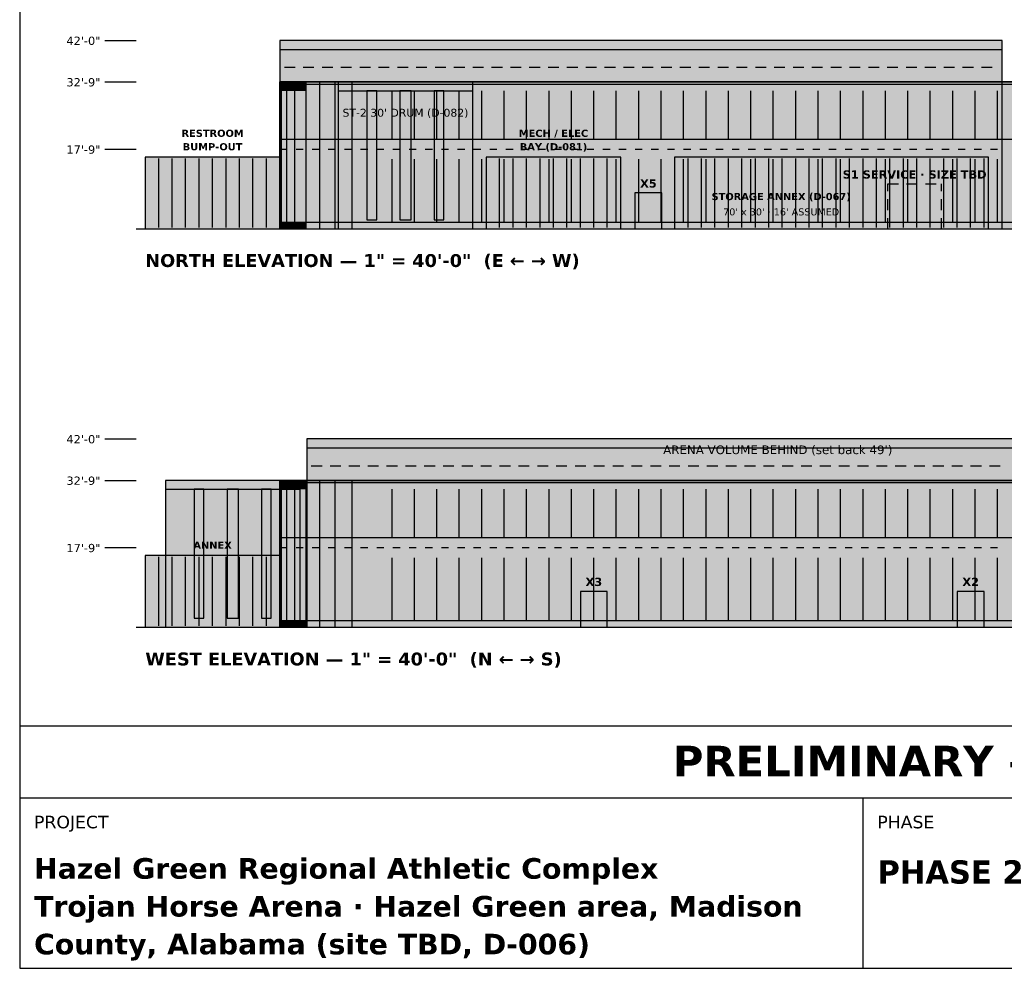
# Model space of a CAD drawing. Header units: inches. Extents: x 0.5 to 16.5, y 0.5 to 10.5.
# Tile 1 of 24: x 0.5 to 6, y 0.5 to 5.8. Entities that reach past the tile are written whole.
import ezdxf
from ezdxf.enums import TextEntityAlignment as Align

# ---------------------------------------------------------------- set-up
doc = ezdxf.new("R2010")
doc.units = ezdxf.units.IN
doc.header["$MEASUREMENT"] = 0
for name, color, linetype in [('A-ELEV-DATM', 7, 'Continuous'), ('A-ELEV-DOOR', 7, 'Continuous'), ('A-ELEV-FACD', 7, 'Continuous'), ('A-ELEV-FILL', 7, 'Continuous'), ('A-ELEV-HIDN', 7, 'Continuous'), ('A-ELEV-IDEN', 7, 'Continuous'), ('A-ELEV-OTLN', 7, 'Continuous'), ('G-ANNO-TTLB', 7, 'Continuous')]:
    doc.layers.add(name, color=color, linetype=linetype)
doc.styles.add('KS-BOLD', font='DejaVuSans-Bold.ttf')
doc.styles.add('KS-REG', font='DejaVuSans.ttf')

msp = doc.modelspace()

# ---------------------------------------------------------------- hatches: boundary and pattern name
at = {"layer": 'A-ELEV-DOOR', "true_color": 0x5a5a5a}
for points in [[(3.9287, 4.62), (4.0788, 4.62), (4.0788, 4.82), (3.9287, 4.82)], [(3.625, 2.4), (3.775, 2.4), (3.775, 2.6), (3.625, 2.6)], [(5.725, 2.4), (5.875, 2.4), (5.875, 2.6), (5.725, 2.6)]]:
    msp.add_hatch(color=7, dxfattribs=at).paths.add_polyline_path(points)
at = {"layer": 'A-ELEV-FACD', "true_color": 0xb5b2ab}
for points in [[(2.275, 5.3887), (3.025, 5.3887), (3.025, 5.4388), (2.275, 5.4388)], [(1.3125, 3.1688), (2.0625, 3.1688), (2.0625, 3.2188), (1.3125, 3.2188)]]:
    msp.add_hatch(color=7, dxfattribs=at).paths.add_polyline_path(points)
at = {"layer": 'A-ELEV-FACD', "true_color": 0x4f6a7d}
for points in [[(2.4354, 4.67), (2.4896, 4.67), (2.4896, 5.3887), (2.4354, 5.3887)], [(2.6188, 4.67), (2.6813, 4.67), (2.6813, 5.3887), (2.6188, 5.3887)], [(2.8104, 4.67), (2.8646, 4.67), (2.8646, 5.3887), (2.8104, 5.3887)], [(1.4729, 2.45), (1.5271, 2.45), (1.5271, 3.1688), (1.4729, 3.1688)], [(1.6562, 2.45), (1.7188, 2.45), (1.7188, 3.1688), (1.6562, 3.1688)], [(1.8479, 2.45), (1.9021, 2.45), (1.9021, 3.1688), (1.8479, 3.1688)]]:
    msp.add_hatch(color=7, dxfattribs=at).paths.add_polyline_path(points)
at = {"layer": 'A-ELEV-FILL', "true_color": 0xcdcdcd}
for points in [[(1.95, 4.62), (5.975, 4.62), (5.975, 5.67), (1.95, 5.67)], [(2.1, 2.4), (7.4, 2.4), (7.4, 3.45), (2.1, 3.45)]]:
    msp.add_hatch(color=7, dxfattribs=at).paths.add_polyline_path(points)
at = {"layer": 'A-ELEV-FILL', "true_color": 0xc9c6be}
for points in [[(1.95, 4.62), (5.975, 4.62), (5.975, 5.67), (1.95, 5.67)], [(1.95, 4.62), (7.2, 4.62), (7.2, 5.4388), (1.95, 5.4388)], [(2.275, 4.62), (3.025, 4.62), (3.025, 5.4388), (2.275, 5.4388)], [(2.5529, 4.62), (2.65, 4.62), (2.65, 5.4388), (2.5529, 5.4388)], [(2.65, 4.62), (2.7471, 4.62), (2.7471, 5.4388), (2.65, 5.4388)], [(2.1, 2.4), (7.4, 2.4), (7.4, 3.45), (2.1, 3.45)], [(1.3125, 2.4), (2.0625, 2.4), (2.0625, 3.2188), (1.3125, 3.2188)], [(1.5904, 2.4), (1.6875, 2.4), (1.6875, 3.2188), (1.5904, 3.2188)], [(1.6875, 2.4), (1.7846, 2.4), (1.7846, 3.2188), (1.6875, 3.2188)], [(1.95, 2.4), (8.25, 2.4), (8.25, 3.2188), (1.95, 3.2188)]]:
    msp.add_hatch(color=7, dxfattribs=at).paths.add_polyline_path(points)
at = {"layer": 'A-ELEV-FILL', "true_color": 0xb1aea7}
for points in [[(1.95, 5.62), (5.975, 5.62), (5.975, 5.67), (1.95, 5.67)], [(2.1, 3.4), (7.4, 3.4), (7.4, 3.45), (2.1, 3.45)]]:
    msp.add_hatch(color=7, dxfattribs=at).paths.add_polyline_path(points)
at = {"layer": 'A-ELEV-FILL', "true_color": 0xe4e4e4}
for points in [[(1.95, 4.62), (7.2, 4.62), (7.2, 5.4388), (1.95, 5.4388)], [(2.275, 4.62), (3.025, 4.62), (3.025, 5.4388), (2.275, 5.4388)], [(1.2, 4.62), (1.95, 4.62), (1.95, 5.02), (1.2, 5.02)], [(3.1, 4.62), (3.85, 4.62), (3.85, 5.02), (3.1, 5.02)], [(4.15, 4.62), (5.9, 4.62), (5.9, 5.02), (4.15, 5.02)], [(1.3125, 2.4), (2.0625, 2.4), (2.0625, 3.2188), (1.3125, 3.2188)], [(1.95, 2.4), (8.25, 2.4), (8.25, 3.2188), (1.95, 3.2188)], [(1.2, 2.4), (1.95, 2.4), (1.95, 2.8), (1.2, 2.8)], [(1.2, 2.4), (1.95, 2.4), (1.95, 2.8), (1.2, 2.8)]]:
    msp.add_hatch(color=7, dxfattribs=at).paths.add_polyline_path(points)
at = {"layer": 'A-ELEV-FILL', "true_color": 0x918f89}
for points in [[(1.95, 5.3887), (1.9596, 5.3887), (1.9596, 5.4388), (1.95, 5.4388)], [(1.95, 5.0075), (1.9596, 5.0075), (1.9596, 5.12), (1.95, 5.12)], [(1.95, 4.62), (1.9596, 4.62), (1.9596, 4.6575), (1.95, 4.6575)], [(1.95, 3.1688), (1.9596, 3.1688), (1.9596, 3.2188), (1.95, 3.2188)], [(1.95, 2.7875), (1.9596, 2.7875), (1.9596, 2.9), (1.95, 2.9)], [(1.95, 2.4), (1.9596, 2.4), (1.9596, 2.4375), (1.95, 2.4375)]]:
    msp.add_hatch(color=7, dxfattribs=at).paths.add_polyline_path(points)
at = {"layer": 'A-ELEV-FILL', "true_color": 0x98958f}
for points in [[(1.9596, 5.3887), (1.9881, 5.3887), (1.9881, 5.4388), (1.9596, 5.4388)], [(1.9596, 5.0075), (1.9881, 5.0075), (1.9881, 5.12), (1.9596, 5.12)], [(1.9596, 4.62), (1.9881, 4.62), (1.9881, 4.6575), (1.9596, 4.6575)], [(1.9596, 3.1688), (1.9881, 3.1688), (1.9881, 3.2188), (1.9596, 3.2188)], [(1.9596, 2.7875), (1.9881, 2.7875), (1.9881, 2.9), (1.9596, 2.9)], [(1.9596, 2.4), (1.9881, 2.4), (1.9881, 2.4375), (1.9596, 2.4375)]]:
    msp.add_hatch(color=7, dxfattribs=at).paths.add_polyline_path(points)
at = {"layer": 'A-ELEV-FILL', "true_color": 0x9f9c96}
for points in [[(1.9881, 5.3887), (2.0343, 5.3887), (2.0343, 5.4388), (1.9881, 5.4388)], [(1.9881, 5.0075), (2.0343, 5.0075), (2.0343, 5.12), (1.9881, 5.12)], [(1.9881, 4.62), (2.0343, 4.62), (2.0343, 4.6575), (1.9881, 4.6575)], [(1.9881, 3.1688), (2.0343, 3.1688), (2.0343, 3.2188), (1.9881, 3.2188)], [(1.9881, 2.7875), (2.0343, 2.7875), (2.0343, 2.9), (1.9881, 2.9)], [(1.9881, 2.4), (2.0343, 2.4), (2.0343, 2.4375), (1.9881, 2.4375)]]:
    msp.add_hatch(color=7, dxfattribs=at).paths.add_polyline_path(points)
at = {"layer": 'A-ELEV-FILL', "true_color": 0xa6a39d}
for points in [[(2.0343, 5.3887), (2.0964, 5.3887), (2.0964, 5.4388), (2.0343, 5.4388)], [(2.0343, 5.0075), (2.0964, 5.0075), (2.0964, 5.12), (2.0343, 5.12)], [(2.0343, 4.62), (2.0964, 4.62), (2.0964, 4.6575), (2.0343, 4.6575)], [(2.0343, 3.1688), (2.0964, 3.1688), (2.0964, 3.2188), (2.0343, 3.2188)], [(2.0343, 2.7875), (2.0964, 2.7875), (2.0964, 2.9), (2.0343, 2.9)], [(2.0343, 2.4), (2.0964, 2.4), (2.0964, 2.4375), (2.0343, 2.4375)]]:
    msp.add_hatch(color=7, dxfattribs=at).paths.add_polyline_path(points)
at = {"layer": 'A-ELEV-FILL', "true_color": 0xadaaa3}
for points in [[(2.0964, 5.3887), (2.1722, 5.3887), (2.1722, 5.4388), (2.0964, 5.4388)], [(2.0964, 5.0075), (2.1722, 5.0075), (2.1722, 5.12), (2.0964, 5.12)], [(2.0964, 4.62), (2.1722, 4.62), (2.1722, 4.6575), (2.0964, 4.6575)], [(2.0964, 3.1688), (2.1722, 3.1688), (2.1722, 3.2188), (2.0964, 3.2188)], [(2.0964, 2.7875), (2.1722, 2.7875), (2.1722, 2.9), (2.0964, 2.9)], [(2.0964, 2.4), (2.1722, 2.4), (2.1722, 2.4375), (2.0964, 2.4375)]]:
    msp.add_hatch(color=7, dxfattribs=at).paths.add_polyline_path(points)
at = {"layer": 'A-ELEV-FILL', "true_color": 0xb4b1aa}
for points in [[(2.1722, 5.3887), (2.2587, 5.3887), (2.2587, 5.4388), (2.1722, 5.4388)], [(2.1722, 5.0075), (2.2587, 5.0075), (2.2587, 5.12), (2.1722, 5.12)], [(2.1722, 4.62), (2.2587, 4.62), (2.2587, 4.6575), (2.1722, 4.6575)], [(2.1722, 3.1688), (2.2587, 3.1688), (2.2587, 3.2188), (2.1722, 3.2188)], [(2.1722, 2.7875), (2.2587, 2.7875), (2.2587, 2.9), (2.1722, 2.9)], [(2.1722, 2.4), (2.2587, 2.4), (2.2587, 2.4375), (2.1722, 2.4375)]]:
    msp.add_hatch(color=7, dxfattribs=at).paths.add_polyline_path(points)
at = {"layer": 'A-ELEV-FILL', "true_color": 0xbbb8b1}
for points in [[(2.2587, 5.3887), (2.3525, 5.3887), (2.3525, 5.4388), (2.2587, 5.4388)], [(2.2587, 5.0075), (2.3525, 5.0075), (2.3525, 5.12), (2.2587, 5.12)], [(2.2587, 4.62), (2.3525, 4.62), (2.3525, 4.6575), (2.2587, 4.6575)], [(2.2587, 3.1688), (2.3525, 3.1688), (2.3525, 3.2188), (2.2587, 3.2188)], [(2.2587, 2.7875), (2.3525, 2.7875), (2.3525, 2.9), (2.2587, 2.9)], [(2.2587, 2.4), (2.3525, 2.4), (2.3525, 2.4375), (2.2587, 2.4375)]]:
    msp.add_hatch(color=7, dxfattribs=at).paths.add_polyline_path(points)
at = {"layer": 'A-ELEV-FILL', "true_color": 0xa6a49d}
for points in [[(2.275, 4.62), (2.2878, 4.62), (2.2878, 5.4388), (2.275, 5.4388)], [(3.0122, 4.62), (3.025, 4.62), (3.025, 5.4388), (3.0122, 5.4388)], [(1.3125, 2.4), (1.3253, 2.4), (1.3253, 3.2188), (1.3125, 3.2188)], [(2.0497, 2.4), (2.0625, 2.4), (2.0625, 3.2188), (2.0497, 3.2188)]]:
    msp.add_hatch(color=7, dxfattribs=at).paths.add_polyline_path(points)
at = {"layer": 'A-ELEV-FILL', "true_color": 0xb0aea7}
for points in [[(2.2878, 4.62), (2.3252, 4.62), (2.3252, 5.4388), (2.2878, 5.4388)], [(2.9748, 4.62), (3.0122, 4.62), (3.0122, 5.4388), (2.9748, 5.4388)], [(1.3253, 2.4), (1.3627, 2.4), (1.3627, 3.2188), (1.3253, 3.2188)], [(2.0123, 2.4), (2.0497, 2.4), (2.0497, 3.2188), (2.0123, 3.2188)]]:
    msp.add_hatch(color=7, dxfattribs=at).paths.add_polyline_path(points)
at = {"layer": 'A-ELEV-FILL', "true_color": 0xb9b7af}
for points in [[(2.3252, 4.62), (2.3848, 4.62), (2.3848, 5.4388), (2.3252, 5.4388)], [(2.9152, 4.62), (2.9748, 4.62), (2.9748, 5.4388), (2.9152, 5.4388)], [(1.3627, 2.4), (1.4223, 2.4), (1.4223, 3.2188), (1.3627, 3.2188)], [(1.9527, 2.4), (2.0123, 2.4), (2.0123, 3.2188), (1.9527, 3.2188)]]:
    msp.add_hatch(color=7, dxfattribs=at).paths.add_polyline_path(points)
at = {"layer": 'A-ELEV-FILL', "true_color": 0xc2bfb7}
for points in [[(2.3525, 5.3887), (2.45, 5.3887), (2.45, 5.4388), (2.3525, 5.4388)], [(2.3525, 5.0075), (2.45, 5.0075), (2.45, 5.12), (2.3525, 5.12)], [(2.3525, 4.62), (2.45, 4.62), (2.45, 4.6575), (2.3525, 4.6575)], [(2.3525, 3.1688), (2.45, 3.1688), (2.45, 3.2188), (2.3525, 3.2188)], [(2.3525, 2.7875), (2.45, 2.7875), (2.45, 2.9), (2.3525, 2.9)], [(2.3525, 2.4), (2.45, 2.4), (2.45, 2.4375), (2.3525, 2.4375)]]:
    msp.add_hatch(color=7, dxfattribs=at).paths.add_polyline_path(points)
at = {"layer": 'A-ELEV-FILL', "true_color": 0xc1beb6}
for points in [[(2.3848, 4.62), (2.4625, 4.62), (2.4625, 5.4388), (2.3848, 5.4388)], [(2.8375, 4.62), (2.9152, 4.62), (2.9152, 5.4388), (2.8375, 5.4388)], [(1.4223, 2.4), (1.5, 2.4), (1.5, 3.2188), (1.4223, 3.2188)], [(1.875, 2.4), (1.9527, 2.4), (1.9527, 3.2188), (1.875, 3.2188)]]:
    msp.add_hatch(color=7, dxfattribs=at).paths.add_polyline_path(points)
at = {"layer": 'A-ELEV-FILL', "true_color": 0xc6c3bb}
for points in [[(2.4625, 4.62), (2.5529, 4.62), (2.5529, 5.4388), (2.4625, 5.4388)], [(2.7471, 4.62), (2.8375, 4.62), (2.8375, 5.4388), (2.7471, 5.4388)], [(1.5, 2.4), (1.5904, 2.4), (1.5904, 3.2188), (1.5, 3.2188)], [(1.7846, 2.4), (1.875, 2.4), (1.875, 3.2188), (1.7846, 3.2188)]]:
    msp.add_hatch(color=7, dxfattribs=at).paths.add_polyline_path(points)
at = {"layer": 'A-ELEV-FILL', "true_color": 0x4f6a7d}
for points in [[(1.95, 5.12), (7.2, 5.12), (7.2, 5.3887), (1.95, 5.3887)], [(1.95, 4.6575), (7.2, 4.6575), (7.2, 5.0075), (1.95, 5.0075)], [(1.95, 2.9), (8.25, 2.9), (8.25, 3.1688), (1.95, 3.1688)], [(1.95, 2.4375), (8.25, 2.4375), (8.25, 2.7875), (1.95, 2.7875)]]:
    msp.add_hatch(color=7, dxfattribs=at).paths.add_polyline_path(points)
at = {"layer": 'A-ELEV-FILL', "true_color": 0x394c5a}
for points in [[(1.95, 5.12), (1.9596, 5.12), (1.9596, 5.3887), (1.95, 5.3887)], [(1.95, 4.6575), (1.9596, 4.6575), (1.9596, 5.0075), (1.95, 5.0075)], [(1.95, 2.9), (1.9596, 2.9), (1.9596, 3.1688), (1.95, 3.1688)], [(1.95, 2.4375), (1.9596, 2.4375), (1.9596, 2.7875), (1.95, 2.7875)]]:
    msp.add_hatch(color=7, dxfattribs=at).paths.add_polyline_path(points)
at = {"layer": 'A-ELEV-FILL', "true_color": 0x3c505e}
for points in [[(1.9596, 5.12), (1.9881, 5.12), (1.9881, 5.3887), (1.9596, 5.3887)], [(1.9596, 4.6575), (1.9881, 4.6575), (1.9881, 5.0075), (1.9596, 5.0075)], [(1.9596, 2.9), (1.9881, 2.9), (1.9881, 3.1688), (1.9596, 3.1688)], [(1.9596, 2.4375), (1.9881, 2.4375), (1.9881, 2.7875), (1.9596, 2.7875)]]:
    msp.add_hatch(color=7, dxfattribs=at).paths.add_polyline_path(points)
at = {"layer": 'A-ELEV-FILL', "true_color": 0x3e5463}
for points in [[(1.9881, 5.12), (2.0343, 5.12), (2.0343, 5.3887), (1.9881, 5.3887)], [(1.9881, 4.6575), (2.0343, 4.6575), (2.0343, 5.0075), (1.9881, 5.0075)], [(1.9881, 2.9), (2.0343, 2.9), (2.0343, 3.1688), (1.9881, 3.1688)], [(1.9881, 2.4375), (2.0343, 2.4375), (2.0343, 2.7875), (1.9881, 2.7875)]]:
    msp.add_hatch(color=7, dxfattribs=at).paths.add_polyline_path(points)
at = {"layer": 'A-ELEV-FILL', "true_color": 0x415767}
for points in [[(2.0343, 5.12), (2.0964, 5.12), (2.0964, 5.3887), (2.0343, 5.3887)], [(2.0343, 4.6575), (2.0964, 4.6575), (2.0964, 5.0075), (2.0343, 5.0075)], [(2.0343, 2.9), (2.0964, 2.9), (2.0964, 3.1688), (2.0343, 3.1688)], [(2.0343, 2.4375), (2.0964, 2.4375), (2.0964, 2.7875), (2.0343, 2.7875)]]:
    msp.add_hatch(color=7, dxfattribs=at).paths.add_polyline_path(points)
at = {"layer": 'A-ELEV-FILL', "true_color": 0x445b6c}
for points in [[(2.0964, 5.12), (2.1722, 5.12), (2.1722, 5.3887), (2.0964, 5.3887)], [(2.0964, 4.6575), (2.1722, 4.6575), (2.1722, 5.0075), (2.0964, 5.0075)], [(2.0964, 2.9), (2.1722, 2.9), (2.1722, 3.1688), (2.0964, 3.1688)], [(2.0964, 2.4375), (2.1722, 2.4375), (2.1722, 2.7875), (2.0964, 2.7875)]]:
    msp.add_hatch(color=7, dxfattribs=at).paths.add_polyline_path(points)
at = {"layer": 'A-ELEV-FILL', "true_color": 0x475f70}
for points in [[(2.1722, 5.12), (2.2587, 5.12), (2.2587, 5.3887), (2.1722, 5.3887)], [(2.1722, 4.6575), (2.2587, 4.6575), (2.2587, 5.0075), (2.1722, 5.0075)], [(2.1722, 2.9), (2.2587, 2.9), (2.2587, 3.1688), (2.1722, 3.1688)], [(2.1722, 2.4375), (2.2587, 2.4375), (2.2587, 2.7875), (2.1722, 2.7875)]]:
    msp.add_hatch(color=7, dxfattribs=at).paths.add_polyline_path(points)
at = {"layer": 'A-ELEV-FILL', "true_color": 0x496374}
for points in [[(2.2587, 5.12), (2.3525, 5.12), (2.3525, 5.3887), (2.2587, 5.3887)], [(2.2587, 4.6575), (2.3525, 4.6575), (2.3525, 5.0075), (2.2587, 5.0075)], [(2.2587, 2.9), (2.3525, 2.9), (2.3525, 3.1688), (2.2587, 3.1688)], [(2.2587, 2.4375), (2.3525, 2.4375), (2.3525, 2.7875), (2.2587, 2.7875)]]:
    msp.add_hatch(color=7, dxfattribs=at).paths.add_polyline_path(points)
at = {"layer": 'A-ELEV-FILL', "true_color": 0x4c6679}
for points in [[(2.3525, 5.12), (2.45, 5.12), (2.45, 5.3887), (2.3525, 5.3887)], [(2.3525, 4.6575), (2.45, 4.6575), (2.45, 5.0075), (2.3525, 5.0075)], [(2.3525, 2.9), (2.45, 2.9), (2.45, 3.1688), (2.3525, 3.1688)], [(2.3525, 2.4375), (2.45, 2.4375), (2.45, 2.7875), (2.3525, 2.7875)]]:
    msp.add_hatch(color=7, dxfattribs=at).paths.add_polyline_path(points)
at = {"layer": 'A-ELEV-FILL', "true_color": 0xb0b0b0}
for points in [[(1.2, 4.62), (1.95, 4.62), (1.95, 5.02), (1.2, 5.02)], [(3.1, 4.62), (3.85, 4.62), (3.85, 5.02), (3.1, 5.02)], [(4.15, 4.62), (5.9, 4.62), (5.9, 5.02), (4.15, 5.02)], [(1.2, 2.4), (1.95, 2.4), (1.95, 2.8), (1.2, 2.8)], [(1.2, 2.4), (1.95, 2.4), (1.95, 2.8), (1.2, 2.8)]]:
    msp.add_hatch(color=7, dxfattribs=at).paths.add_polyline_path(points)

# ---------------------------------------------------------------- linework, layer by layer
at = {"layer": 'A-ELEV-DATM'}
for p, q in [((0.975, 5.67), (1.15, 5.67)), ((0.975, 5.4388), (1.15, 5.4388)), ((0.975, 5.0637), (1.15, 5.0637)), ((0.975, 3.45), (1.15, 3.45)), ((0.975, 3.2188), (1.15, 3.2188)), ((0.975, 2.8438), (1.15, 2.8438))]:
    msp.add_line(p, q, dxfattribs=at)
at = {"layer": 'A-ELEV-DOOR'}
for p, q in [((5.3375, 4.83), (5.3375, 4.87)), ((5.3375, 4.87), (5.3975, 4.87)), ((5.4425, 4.87), (5.5025, 4.87)), ((5.5475, 4.87), (5.6075, 4.87)), ((5.6375, 4.83), (5.6375, 4.87)), ((5.3375, 4.725), (5.3375, 4.785)), ((5.6375, 4.725), (5.6375, 4.785)), ((5.3375, 4.62), (5.3375, 4.68)), ((5.6375, 4.62), (5.6375, 4.68))]:
    msp.add_line(p, q, dxfattribs=at)
for points in [[(3.9287, 4.62), (4.0788, 4.62), (4.0788, 4.82), (3.9287, 4.82)], [(3.625, 2.4), (3.775, 2.4), (3.775, 2.6), (3.625, 2.6)], [(5.725, 2.4), (5.875, 2.4), (5.875, 2.6), (5.725, 2.6)]]:
    msp.add_lwpolyline(points, close=True, dxfattribs=at)
at = {"layer": 'A-ELEV-FACD'}
for p, q in [((1.95, 5.62), (5.975, 5.62)), ((1.95, 5.4388), (7.2, 5.4388)), ((1.95, 4.62), (1.95, 5.4388)), ((1.9596, 4.62), (1.9596, 5.4388)), ((1.9881, 4.62), (1.9881, 5.4388)), ((2.0343, 4.62), (2.0343, 5.4388)), ((2.0964, 4.62), (2.0964, 5.4388)), ((2.1722, 4.62), (2.1722, 5.4388)), ((2.2587, 4.62), (2.2587, 5.4388)), ((2.3525, 4.62), (2.3525, 5.4388)), ((1.95, 5.4263), (7.2, 5.4263)), ((2.575, 5.12), (2.575, 5.3887)), ((2.7, 5.12), (2.7, 5.3887)), ((2.825, 5.12), (2.825, 5.3887)), ((2.95, 5.12), (2.95, 5.3887)), ((3.075, 5.12), (3.075, 5.3887)), ((3.2, 5.12), (3.2, 5.3887)), ((3.325, 5.12), (3.325, 5.3887)), ((3.45, 5.12), (3.45, 5.3887)), ((3.575, 5.12), (3.575, 5.3887)), ((3.7, 5.12), (3.7, 5.3887)), ((3.825, 5.12), (3.825, 5.3887)), ((3.95, 5.12), (3.95, 5.3887)), ((4.075, 5.12), (4.075, 5.3887)), ((4.2, 5.12), (4.2, 5.3887)), ((4.325, 5.12), (4.325, 5.3887)), ((4.45, 5.12), (4.45, 5.3887)), ((4.575, 5.12), (4.575, 5.3887)), ((4.7, 5.12), (4.7, 5.3887)), ((4.825, 5.12), (4.825, 5.3887)), ((4.95, 5.12), (4.95, 5.3887)), ((5.075, 5.12), (5.075, 5.3887)), ((5.2, 5.12), (5.2, 5.3887)), ((5.325, 5.12), (5.325, 5.3887)), ((5.45, 5.12), (5.45, 5.3887)), ((5.575, 5.12), (5.575, 5.3887)), ((5.7, 5.12), (5.7, 5.3887)), ((5.825, 5.12), (5.825, 5.3887)), ((5.95, 5.12), (5.95, 5.3887)), ((1.95, 5.12), (7.2, 5.12)), ((1.275, 4.6275), (1.275, 5.0125)), ((1.35, 4.6275), (1.35, 5.0125)), ((1.425, 4.6275), (1.425, 5.0125)), ((1.5, 4.6275), (1.5, 5.0125)), ((1.575, 4.6275), (1.575, 5.0125)), ((1.65, 4.6275), (1.65, 5.0125)), ((1.725, 4.6275), (1.725, 5.0125)), ((1.8, 4.6275), (1.8, 5.0125)), ((1.875, 4.6275), (1.875, 5.0125)), ((2.575, 4.6575), (2.575, 5.0075)), ((2.7, 4.6575), (2.7, 5.0075)), ((2.825, 4.6575), (2.825, 5.0075)), ((2.95, 4.6575), (2.95, 5.0075)), ((3.075, 4.6575), (3.075, 5.0075)), ((3.175, 4.6275), (3.175, 5.0125)), ((3.2, 4.6575), (3.2, 5.0075)), ((3.25, 4.6275), (3.25, 5.0125)), ((3.325, 4.6275), (3.325, 5.0125)), ((3.325, 4.6575), (3.325, 5.0075)), ((3.4, 4.6275), (3.4, 5.0125)), ((3.45, 4.6575), (3.45, 5.0075)), ((3.475, 4.6275), (3.475, 5.0125)), ((3.55, 4.6275), (3.55, 5.0125)), ((3.575, 4.6575), (3.575, 5.0075)), ((3.625, 4.6275), (3.625, 5.0125)), ((3.7, 4.6275), (3.7, 5.0125)), ((3.7, 4.6575), (3.7, 5.0075)), ((3.775, 4.6275), (3.775, 5.0125)), ((3.825, 4.6575), (3.825, 5.0075)), ((3.95, 4.6575), (3.95, 5.0075)), ((4.075, 4.6575), (4.075, 5.0075)), ((4.2, 4.6575), (4.2, 5.0075)), ((4.225, 4.6275), (4.225, 5.0125)), ((4.3, 4.6275), (4.3, 5.0125)), ((4.325, 4.6575), (4.325, 5.0075)), ((4.375, 4.6275), (4.375, 5.0125)), ((4.45, 4.6275), (4.45, 5.0125)), ((4.45, 4.6575), (4.45, 5.0075)), ((4.525, 4.6275), (4.525, 5.0125)), ((4.575, 4.6575), (4.575, 5.0075)), ((4.6, 4.6275), (4.6, 5.0125)), ((4.675, 4.6275), (4.675, 5.0125)), ((4.7, 4.6575), (4.7, 5.0075)), ((4.75, 4.6275), (4.75, 5.0125)), ((4.825, 4.6275), (4.825, 5.0125)), ((4.825, 4.6575), (4.825, 5.0075)), ((4.9, 4.6275), (4.9, 5.0125)), ((4.95, 4.6575), (4.95, 5.0075)), ((4.975, 4.6275), (4.975, 5.0125)), ((5.05, 4.6275), (5.05, 5.0125)), ((5.075, 4.6575), (5.075, 5.0075)), ((5.125, 4.6275), (5.125, 5.0125)), ((5.2, 4.6275), (5.2, 5.0125)), ((5.2, 4.6575), (5.2, 5.0075)), ((5.275, 4.6275), (5.275, 5.0125)), ((5.325, 4.6575), (5.325, 5.0075)), ((5.35, 4.6275), (5.35, 5.0125)), ((5.425, 4.6275), (5.425, 5.0125)), ((5.45, 4.6575), (5.45, 5.0075)), ((5.5, 4.6275), (5.5, 5.0125)), ((5.575, 4.6275), (5.575, 5.0125)), ((5.575, 4.6575), (5.575, 5.0075)), ((5.65, 4.6275), (5.65, 5.0125)), ((5.7, 4.6575), (5.7, 5.0075)), ((5.725, 4.6275), (5.725, 5.0125)), ((5.8, 4.6275), (5.8, 5.0125)), ((5.825, 4.6575), (5.825, 5.0075)), ((5.875, 4.6275), (5.875, 5.0125)), ((5.95, 4.6575), (5.95, 5.0075)), ((1.95, 4.6575), (7.2, 4.6575)), ((2.1, 3.4), (7.4, 3.4)), ((1.95, 3.2188), (8.25, 3.2188)), ((1.95, 2.4), (1.95, 3.2188)), ((1.95, 3.2062), (8.25, 3.2062)), ((1.9596, 2.4), (1.9596, 3.2188)), ((1.9881, 2.4), (1.9881, 3.2188)), ((2.0343, 2.4), (2.0343, 3.2188)), ((2.0964, 2.4), (2.0964, 3.2188)), ((2.1722, 2.4), (2.1722, 3.2188)), ((2.2587, 2.4), (2.2587, 3.2188)), ((2.3525, 2.4), (2.3525, 3.2188)), ((2.575, 2.9), (2.575, 3.1688)), ((2.7, 2.9), (2.7, 3.1688)), ((2.825, 2.9), (2.825, 3.1688)), ((2.95, 2.9), (2.95, 3.1688)), ((3.075, 2.9), (3.075, 3.1688)), ((3.2, 2.9), (3.2, 3.1688)), ((3.325, 2.9), (3.325, 3.1688)), ((3.45, 2.9), (3.45, 3.1688)), ((3.575, 2.9), (3.575, 3.1688)), ((3.7, 2.9), (3.7, 3.1688)), ((3.825, 2.9), (3.825, 3.1688)), ((3.95, 2.9), (3.95, 3.1688)), ((4.075, 2.9), (4.075, 3.1688)), ((4.2, 2.9), (4.2, 3.1688)), ((4.325, 2.9), (4.325, 3.1688)), ((4.45, 2.9), (4.45, 3.1688)), ((4.575, 2.9), (4.575, 3.1688)), ((4.7, 2.9), (4.7, 3.1688)), ((4.825, 2.9), (4.825, 3.1688)), ((4.95, 2.9), (4.95, 3.1688)), ((5.075, 2.9), (5.075, 3.1688)), ((5.2, 2.9), (5.2, 3.1688)), ((5.325, 2.9), (5.325, 3.1688)), ((5.45, 2.9), (5.45, 3.1688)), ((5.575, 2.9), (5.575, 3.1688)), ((5.7, 2.9), (5.7, 3.1688)), ((5.825, 2.9), (5.825, 3.1688)), ((5.95, 2.9), (5.95, 3.1688)), ((1.95, 2.9), (8.25, 2.9)), ((1.275, 2.4075), (1.275, 2.7925)), ((1.275, 2.4075), (1.275, 2.7925)), ((1.35, 2.4075), (1.35, 2.7925)), ((1.35, 2.4075), (1.35, 2.7925)), ((1.425, 2.4075), (1.425, 2.7925)), ((1.425, 2.4075), (1.425, 2.7925)), ((1.5, 2.4075), (1.5, 2.7925)), ((1.5, 2.4075), (1.5, 2.7925)), ((1.575, 2.4075), (1.575, 2.7925)), ((1.575, 2.4075), (1.575, 2.7925)), ((1.65, 2.4075), (1.65, 2.7925)), ((1.65, 2.4075), (1.65, 2.7925)), ((1.725, 2.4075), (1.725, 2.7925)), ((1.725, 2.4075), (1.725, 2.7925)), ((1.8, 2.4075), (1.8, 2.7925)), ((1.8, 2.4075), (1.8, 2.7925)), ((1.875, 2.4075), (1.875, 2.7925)), ((1.875, 2.4075), (1.875, 2.7925)), ((2.575, 2.4375), (2.575, 2.7875)), ((2.7, 2.4375), (2.7, 2.7875)), ((2.825, 2.4375), (2.825, 2.7875)), ((2.95, 2.4375), (2.95, 2.7875)), ((3.075, 2.4375), (3.075, 2.7875)), ((3.2, 2.4375), (3.2, 2.7875)), ((3.325, 2.4375), (3.325, 2.7875)), ((3.45, 2.4375), (3.45, 2.7875)), ((3.575, 2.4375), (3.575, 2.7875)), ((3.7, 2.4375), (3.7, 2.7875)), ((3.825, 2.4375), (3.825, 2.7875)), ((3.95, 2.4375), (3.95, 2.7875)), ((4.075, 2.4375), (4.075, 2.7875)), ((4.2, 2.4375), (4.2, 2.7875)), ((4.325, 2.4375), (4.325, 2.7875)), ((4.45, 2.4375), (4.45, 2.7875)), ((4.575, 2.4375), (4.575, 2.7875)), ((4.7, 2.4375), (4.7, 2.7875)), ((4.825, 2.4375), (4.825, 2.7875)), ((4.95, 2.4375), (4.95, 2.7875)), ((5.075, 2.4375), (5.075, 2.7875)), ((5.2, 2.4375), (5.2, 2.7875)), ((5.325, 2.4375), (5.325, 2.7875)), ((5.45, 2.4375), (5.45, 2.7875)), ((5.575, 2.4375), (5.575, 2.7875)), ((5.7, 2.4375), (5.7, 2.7875)), ((5.825, 2.4375), (5.825, 2.7875)), ((5.95, 2.4375), (5.95, 2.7875)), ((1.95, 2.4375), (8.25, 2.4375))]:
    msp.add_line(p, q, dxfattribs=at)
for points in [[(2.275, 5.3887), (3.025, 5.3887), (3.025, 5.4388), (2.275, 5.4388)], [(2.4354, 4.67), (2.4896, 4.67), (2.4896, 5.3887), (2.4354, 5.3887)], [(2.6188, 4.67), (2.6813, 4.67), (2.6813, 5.3887), (2.6188, 5.3887)], [(2.8104, 4.67), (2.8646, 4.67), (2.8646, 5.3887), (2.8104, 5.3887)], [(1.3125, 3.1688), (2.0625, 3.1688), (2.0625, 3.2188), (1.3125, 3.2188)], [(1.4729, 2.45), (1.5271, 2.45), (1.5271, 3.1688), (1.4729, 3.1688)], [(1.6562, 2.45), (1.7188, 2.45), (1.7188, 3.1688), (1.6562, 3.1688)], [(1.8479, 2.45), (1.9021, 2.45), (1.9021, 3.1688), (1.8479, 3.1688)]]:
    msp.add_lwpolyline(points, close=True, dxfattribs=at)
at = {"layer": 'A-ELEV-HIDN'}
for p, q in [((1.975, 5.52), (2.035, 5.52)), ((2.08, 5.52), (2.14, 5.52)), ((2.185, 5.52), (2.245, 5.52)), ((2.29, 5.52), (2.35, 5.52)), ((2.395, 5.52), (2.455, 5.52)), ((2.5, 5.52), (2.56, 5.52)), ((2.605, 5.52), (2.665, 5.52)), ((2.71, 5.52), (2.77, 5.52)), ((2.815, 5.52), (2.875, 5.52)), ((2.92, 5.52), (2.98, 5.52)), ((3.025, 5.52), (3.085, 5.52)), ((3.13, 5.52), (3.19, 5.52)), ((3.235, 5.52), (3.295, 5.52)), ((3.34, 5.52), (3.4, 5.52)), ((3.445, 5.52), (3.505, 5.52)), ((3.55, 5.52), (3.61, 5.52)), ((3.655, 5.52), (3.715, 5.52)), ((3.76, 5.52), (3.82, 5.52)), ((3.865, 5.52), (3.925, 5.52)), ((3.97, 5.52), (4.03, 5.52)), ((4.075, 5.52), (4.135, 5.52)), ((4.18, 5.52), (4.24, 5.52)), ((4.285, 5.52), (4.345, 5.52)), ((4.39, 5.52), (4.45, 5.52)), ((4.495, 5.52), (4.555, 5.52)), ((4.6, 5.52), (4.66, 5.52)), ((4.705, 5.52), (4.765, 5.52)), ((4.81, 5.52), (4.87, 5.52)), ((4.915, 5.52), (4.975, 5.52)), ((5.02, 5.52), (5.08, 5.52)), ((5.125, 5.52), (5.185, 5.52)), ((5.23, 5.52), (5.29, 5.52)), ((5.335, 5.52), (5.395, 5.52)), ((5.44, 5.52), (5.5, 5.52)), ((5.545, 5.52), (5.605, 5.52)), ((5.65, 5.52), (5.71, 5.52)), ((5.755, 5.52), (5.815, 5.52)), ((5.86, 5.52), (5.92, 5.52)), ((1.95, 5.0637), (1.99, 5.0637)), ((2.04, 5.0637), (2.08, 5.0637)), ((2.13, 5.0637), (2.17, 5.0637)), ((2.22, 5.0637), (2.26, 5.0637)), ((2.31, 5.0637), (2.35, 5.0637)), ((2.4, 5.0637), (2.44, 5.0637)), ((2.49, 5.0637), (2.53, 5.0637)), ((2.58, 5.0637), (2.62, 5.0637)), ((2.67, 5.0637), (2.71, 5.0637)), ((2.76, 5.0637), (2.8, 5.0637)), ((2.85, 5.0637), (2.89, 5.0637)), ((2.94, 5.0637), (2.98, 5.0637)), ((3.03, 5.0637), (3.07, 5.0637)), ((3.12, 5.0637), (3.16, 5.0637)), ((3.21, 5.0637), (3.25, 5.0637)), ((3.3, 5.0637), (3.34, 5.0637)), ((3.39, 5.0637), (3.43, 5.0637)), ((3.48, 5.0637), (3.52, 5.0637)), ((3.57, 5.0637), (3.61, 5.0637)), ((3.66, 5.0637), (3.7, 5.0637)), ((3.75, 5.0637), (3.79, 5.0637)), ((3.84, 5.0637), (3.88, 5.0637)), ((3.93, 5.0637), (3.97, 5.0637)), ((4.02, 5.0637), (4.06, 5.0637)), ((4.11, 5.0637), (4.15, 5.0637)), ((4.2, 5.0637), (4.24, 5.0637)), ((4.29, 5.0637), (4.33, 5.0637)), ((4.38, 5.0637), (4.42, 5.0637)), ((4.47, 5.0637), (4.51, 5.0637)), ((4.56, 5.0637), (4.6, 5.0637)), ((4.65, 5.0637), (4.69, 5.0637)), ((4.74, 5.0637), (4.78, 5.0637)), ((4.83, 5.0637), (4.87, 5.0637)), ((4.92, 5.0637), (4.96, 5.0637)), ((5.01, 5.0637), (5.05, 5.0637)), ((5.1, 5.0637), (5.14, 5.0637)), ((5.19, 5.0637), (5.23, 5.0637)), ((5.28, 5.0637), (5.32, 5.0637)), ((5.37, 5.0637), (5.41, 5.0637)), ((5.46, 5.0637), (5.5, 5.0637)), ((5.55, 5.0637), (5.59, 5.0637)), ((5.64, 5.0637), (5.68, 5.0637)), ((5.73, 5.0637), (5.77, 5.0637)), ((5.82, 5.0637), (5.86, 5.0637)), ((5.91, 5.0637), (5.95, 5.0637)), ((2.125, 3.3), (2.185, 3.3)), ((2.23, 3.3), (2.29, 3.3)), ((2.335, 3.3), (2.395, 3.3)), ((2.44, 3.3), (2.5, 3.3)), ((2.545, 3.3), (2.605, 3.3)), ((2.65, 3.3), (2.71, 3.3)), ((2.755, 3.3), (2.815, 3.3)), ((2.86, 3.3), (2.92, 3.3)), ((2.965, 3.3), (3.025, 3.3)), ((3.07, 3.3), (3.13, 3.3)), ((3.175, 3.3), (3.235, 3.3)), ((3.28, 3.3), (3.34, 3.3)), ((3.385, 3.3), (3.445, 3.3)), ((3.49, 3.3), (3.55, 3.3)), ((3.595, 3.3), (3.655, 3.3)), ((3.7, 3.3), (3.76, 3.3)), ((3.805, 3.3), (3.865, 3.3)), ((3.91, 3.3), (3.97, 3.3)), ((4.015, 3.3), (4.075, 3.3)), ((4.12, 3.3), (4.18, 3.3)), ((4.225, 3.3), (4.285, 3.3)), ((4.33, 3.3), (4.39, 3.3)), ((4.435, 3.3), (4.495, 3.3)), ((4.54, 3.3), (4.6, 3.3)), ((4.645, 3.3), (4.705, 3.3)), ((4.75, 3.3), (4.81, 3.3)), ((4.855, 3.3), (4.915, 3.3)), ((4.96, 3.3), (5.02, 3.3)), ((5.065, 3.3), (5.125, 3.3)), ((5.17, 3.3), (5.23, 3.3)), ((5.275, 3.3), (5.335, 3.3)), ((5.38, 3.3), (5.44, 3.3)), ((5.485, 3.3), (5.545, 3.3)), ((5.59, 3.3), (5.65, 3.3)), ((5.695, 3.3), (5.755, 3.3)), ((5.8, 3.3), (5.86, 3.3)), ((5.905, 3.3), (5.965, 3.3)), ((1.95, 2.8438), (1.99, 2.8438)), ((2.04, 2.8438), (2.08, 2.8438)), ((2.13, 2.8438), (2.17, 2.8438)), ((2.22, 2.8438), (2.26, 2.8438)), ((2.31, 2.8438), (2.35, 2.8438)), ((2.4, 2.8438), (2.44, 2.8438)), ((2.49, 2.8438), (2.53, 2.8438)), ((2.58, 2.8438), (2.62, 2.8438)), ((2.67, 2.8438), (2.71, 2.8438)), ((2.76, 2.8438), (2.8, 2.8438)), ((2.85, 2.8438), (2.89, 2.8438)), ((2.94, 2.8438), (2.98, 2.8438)), ((3.03, 2.8438), (3.07, 2.8438)), ((3.12, 2.8438), (3.16, 2.8438)), ((3.21, 2.8438), (3.25, 2.8438)), ((3.3, 2.8438), (3.34, 2.8438)), ((3.39, 2.8438), (3.43, 2.8438)), ((3.48, 2.8438), (3.52, 2.8438)), ((3.57, 2.8438), (3.61, 2.8438)), ((3.66, 2.8438), (3.7, 2.8438)), ((3.75, 2.8438), (3.79, 2.8438)), ((3.84, 2.8438), (3.88, 2.8438)), ((3.93, 2.8438), (3.97, 2.8438)), ((4.02, 2.8438), (4.06, 2.8438)), ((4.11, 2.8438), (4.15, 2.8438)), ((4.2, 2.8438), (4.24, 2.8438)), ((4.29, 2.8438), (4.33, 2.8438)), ((4.38, 2.8438), (4.42, 2.8438)), ((4.47, 2.8438), (4.51, 2.8438)), ((4.56, 2.8438), (4.6, 2.8438)), ((4.65, 2.8438), (4.69, 2.8438)), ((4.74, 2.8438), (4.78, 2.8438)), ((4.83, 2.8438), (4.87, 2.8438)), ((4.92, 2.8438), (4.96, 2.8438)), ((5.01, 2.8438), (5.05, 2.8438)), ((5.1, 2.8438), (5.14, 2.8438)), ((5.19, 2.8438), (5.23, 2.8438)), ((5.28, 2.8438), (5.32, 2.8438)), ((5.37, 2.8438), (5.41, 2.8438)), ((5.46, 2.8438), (5.5, 2.8438)), ((5.55, 2.8438), (5.59, 2.8438)), ((5.64, 2.8438), (5.68, 2.8438)), ((5.73, 2.8438), (5.77, 2.8438)), ((5.82, 2.8438), (5.86, 2.8438)), ((5.91, 2.8438), (5.95, 2.8438))]:
    msp.add_line(p, q, dxfattribs=at)
at = {"layer": 'A-ELEV-OTLN'}
for p, q in [((1.15, 4.62), (7.25, 4.62)), ((1.15, 2.4), (8.3, 2.4))]:
    msp.add_line(p, q, dxfattribs=at)
for points in [[(1.95, 4.62), (5.975, 4.62), (5.975, 5.67), (1.95, 5.67)], [(1.95, 4.62), (7.2, 4.62), (7.2, 5.4388), (1.95, 5.4388)], [(2.275, 4.62), (3.025, 4.62), (3.025, 5.4388), (2.275, 5.4388)], [(1.2, 4.62), (1.95, 4.62), (1.95, 5.02), (1.2, 5.02)], [(3.1, 4.62), (3.85, 4.62), (3.85, 5.02), (3.1, 5.02)], [(4.15, 4.62), (5.9, 4.62), (5.9, 5.02), (4.15, 5.02)], [(2.1, 2.4), (7.4, 2.4), (7.4, 3.45), (2.1, 3.45)], [(1.3125, 2.4), (2.0625, 2.4), (2.0625, 3.2188), (1.3125, 3.2188)], [(1.95, 2.4), (8.25, 2.4), (8.25, 3.2188), (1.95, 3.2188)], [(1.2, 2.4), (1.95, 2.4), (1.95, 2.8), (1.2, 2.8)], [(1.2, 2.4), (1.95, 2.4), (1.95, 2.8), (1.2, 2.8)]]:
    msp.add_lwpolyline(points, close=True, dxfattribs=at)
at = {"layer": 'G-ANNO-TTLB'}
for p, q in [((0.5, 1.45), (16.5, 1.45)), ((5.2, 0.5), (5.2, 1.45))]:
    msp.add_line(p, q, dxfattribs=at)
for points in [[(0.5, 0.5), (16.5, 0.5), (16.5, 10.5), (0.5, 10.5)], [(0.5, 1.45), (16.5, 1.45), (16.5, 1.85), (0.5, 1.85)]]:
    msp.add_lwpolyline(points, close=True, dxfattribs=at)

# ---------------------------------------------------------------- texts
at = {"layer": 'A-ELEV-DATM', "style": 'KS-REG'}
for s, p in [('42\'-0"', (0.95, 5.645)), ('32\'-9"', (0.95, 5.4138)), ('17\'-9"', (0.95, 5.0387)), ('42\'-0"', (0.95, 3.425)), ('32\'-9"', (0.95, 3.1938)), ('17\'-9"', (0.95, 2.8188))]:
    msp.add_text(s, height=0.046, dxfattribs=at).set_placement(p, align=Align.RIGHT)
at = {"layer": 'A-ELEV-IDEN'}
for s, height, style, p in [("ST-2 30' DRUM (D-082)", 0.044, 'KS-REG', (2.65, 5.245)), ('RESTROOM', 0.04, 'KS-BOLD', (1.575, 5.1325)), ('MECH / ELEC', 0.04, 'KS-BOLD', (3.475, 5.1325)), ('BUMP-OUT', 0.04, 'KS-BOLD', (1.575, 5.0575)), ('BAY (D-081)', 0.04, 'KS-BOLD', (3.475, 5.0575)), ('S1 SERVICE · SIZE TBD', 0.046, 'KS-BOLD', (5.4875, 4.9)), ('X5', 0.046, 'KS-BOLD', (4.0038, 4.85)), ('STORAGE ANNEX (D-067)', 0.04, 'KS-BOLD', (4.7438, 4.78)), ("70' x 30' · 16' ASSUMED", 0.039, 'KS-REG', (4.7438, 4.695)), ("ARENA VOLUME BEHIND (set back 49')", 0.048, 'KS-REG', (4.725, 3.365)), ('ANNEX', 0.04, 'KS-BOLD', (1.575, 2.8375)), ('X3', 0.046, 'KS-BOLD', (3.7, 2.63)), ('X2', 0.046, 'KS-BOLD', (5.8, 2.63))]:
    msp.add_text(s, height=height, dxfattribs=dict(at, style=style)).set_placement(p, align=Align.CENTER)
at = {"layer": 'A-ELEV-IDEN', "style": 'KS-BOLD'}
for s, p in [('NORTH ELEVATION — 1" = 40\'-0"  (E ← → W)', (1.2, 4.4075)), ('WEST ELEVATION — 1" = 40\'-0"  (N ← → S)', (1.2, 2.1875))]:
    msp.add_text(s, height=0.072, dxfattribs=at).set_placement(p)
at = {"layer": 'G-ANNO-TTLB', "style": 'KS-BOLD'}
msp.add_text('PRELIMINARY — CONCEPTUAL DESIGN — NOT FOR CONSTRUCTION', height=0.17, dxfattribs=at).set_placement((8.5, 1.57), align=Align.CENTER)
at = {"layer": 'G-ANNO-TTLB'}
for s, height, style, p in [('PROJECT', 0.07, 'KS-REG', (0.58, 1.28)), ('PHASE', 0.07, 'KS-REG', (5.28, 1.28)), ('Hazel Green Regional Athletic Complex', 0.115, 'KS-BOLD', (0.58, 0.9992)), ('PHASE 2', 0.13, 'KS-BOLD', (5.28, 0.9717)), ('Trojan Horse Arena · Hazel Green area, Madison', 0.115, 'KS-BOLD', (0.58, 0.7883)), ('County, Alabama (site TBD, D-006)', 0.115, 'KS-BOLD', (0.58, 0.5775))]:
    msp.add_text(s, height=height, dxfattribs=dict(at, style=style)).set_placement(p)

doc.saveas('drawing.dxf')
